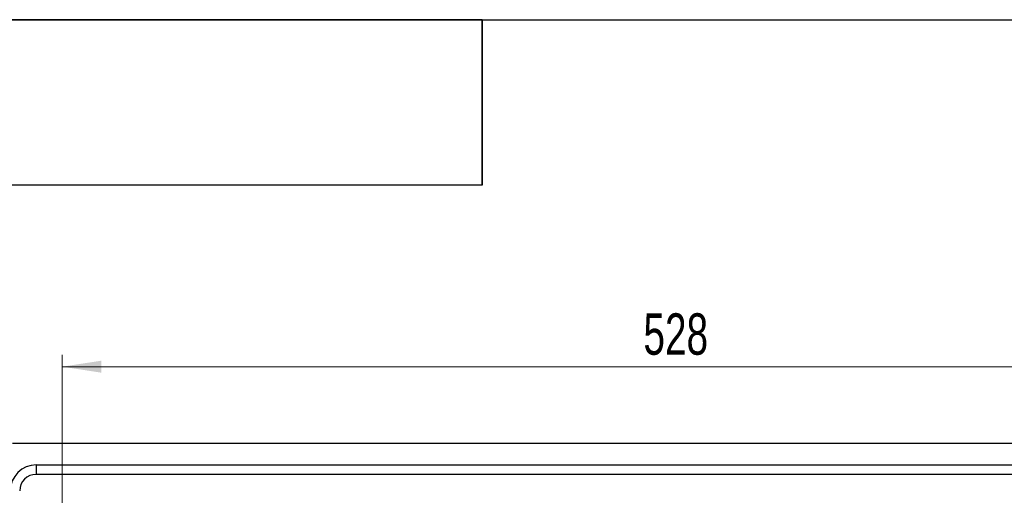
# Model space of a CAD drawing. Header units: millimetres. Extents: x 8 to 415, y 1 to 292.
# Tile 8 of 10: x 51 to 134, y 252 to 292. Entities that reach past the tile are written whole.
import ezdxf

# ---------------------------------------------------------------- set-up
doc = ezdxf.new("R2010")
doc.units = ezdxf.units.MM
doc.styles.add('SLDTEXTSTYLE1', font='TXT', dxfattribs={"width": 0.7})
doc.dimstyles.new('SLDDIMSTYLE0', dxfattribs={"dimtxt": 3.5, "dimasz": 3.302, "dimexe": 0, "dimexo": 0.0625, "dimgap": 0.875, "dimtad": 2, "dimlfac": 5, "dimrnd": 1e-09, "dimzin": 12, "dimdsep": 46, "dimtxsty": 'SLDTEXTSTYLE1', "dimsah": 1, "dimcen": 0.09, "dimadec": 0, "dimazin": 3, "dimtfac": 1, "dimtdec": 3, "dimtofl": 0, "dimtmove": 0, "dimatfit": 3, "dimfxl": 0, "dimfrac": 2, "dimtolj": 1, "dimtzin": 12, "dimarcsym": 0})

# ---------------------------------------------------------------- blocks, each defined once
blk = doc.blocks.new('_D_1')
at = {"color": 7, "linetype": 'Continuous', "lineweight": 0}
for p, q in [((54.514, 249.934), (54.514, 263.642)), ((160.114, 249.934), (160.114, 263.642)), ((54.514, 262.642), (160.114, 262.642))]:
    blk.add_line(p, q, dxfattribs=at)
at = {"color": 7, "linetype": 'Continuous', "lineweight": 18}
for points in [[(54.514, 262.642), (57.816, 262.134), (57.816, 263.15)], [(160.114, 262.642), (156.812, 263.15), (156.812, 262.134)]]:
    blk.add_solid(points, dxfattribs=at)
at = {"color": 7, "linetype": 'Continuous', "lineweight": 18, "insert": (103.639, 267.154), "char_height": 3.5, "attachment_point": 1, "style": 'SLDTEXTSTYLE1'}
blk.add_mtext('528', dxfattribs=at)

msp = doc.modelspace()

# ---------------------------------------------------------------- linework, layer by layer
at = {"color": 7, "linetype": 'Continuous', "lineweight": 25}
for p, q in [((20, 292), (415, 292)), ((90, 292), (20, 292)), ((90, 292), (20, 292)), ((90, 292), (90, 278)), ((90, 278), (90, 292)), ((90, 278), (20, 278)), ((164.3142, 256.1337), (50.3142, 256.1337)), ((52.3142, 254.3337), (52.3142, 253.5337)), ((52.3142, 254.3337), (162.3142, 254.3337)), ((162.3142, 253.5337), (52.3142, 253.5337))]:
    msp.add_line(p, q, dxfattribs=at)
for radius in [2.2, 1.4]:
    msp.add_arc((52.3142, 252.1337), radius, 90, 180, dxfattribs=at)

# ---------------------------------------------------------------- dimensions: what is measured, and where the dimension line sits
at = {"color": 7, "linetype": 'Continuous', "lineweight": 18}
dim = msp.add_linear_dim(base=(160.1142, 262.6418), p1=(54.5142, 249.9337), p2=(160.1142, 249.9337), dimstyle='SLDDIMSTYLE0', dxfattribs=at)
dim.commit()
dim.dimension.update_dxf_attribs({"geometry": '_D_1', "text_midpoint": (107.3142, 262.6418), "dimtype": 160})

doc.saveas('drawing.dxf')
